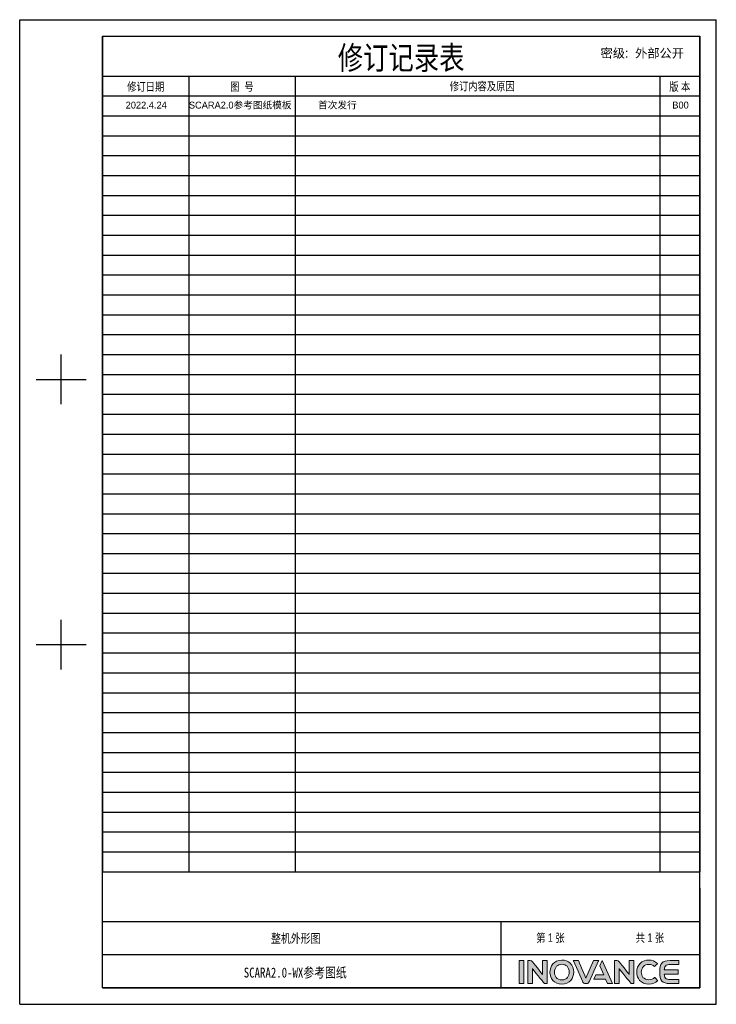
# Model space of a CAD drawing. Header units: millimetres. Extents: x 4086 to 8318, y 123 to 1549.
# Tile 2 of 56: x 5175 to 6184, y 123 to 1549. Entities that reach past the tile are written whole.
import ezdxf
from ezdxf.enums import TextEntityAlignment as Align

# ---------------------------------------------------------------- set-up
doc = ezdxf.new("R2010")
doc.units = ezdxf.units.MM
doc.layers.add('logo-蓝色', color=7, linetype='Continuous', true_color=0x008ccf)
doc.styles.get("Standard").update_dxf_attribs({"font": 'SourceHanSansCN-Normal.ttf'})
doc.styles.add('仿宋体', font='STFANGSO.TTF', dxfattribs={"width": 0.8})

# ---------------------------------------------------------------- blocks, each defined once
blk = doc.blocks.new('1')
at = {"layer": 'logo-蓝色'}
h = blk.add_hatch(color=256, dxfattribs=at)
h.dxf.hatch_style = 1
edge = h.paths.add_edge_path()
edge.add_spline(control_points=[(5898.3, 153.2), (5898.3, 153.2), (5904.9, 153.2), (5904.9, 153.2), (5904.9, 153.2), (5904.9, 153.2), (5904.9, 186.6), (5904.9, 186.6), (5904.9, 186.6), (5904.9, 186.6), (5898.3, 186.6), (5898.3, 186.6), (5898.3, 186.6), (5898.3, 186.6), (5898.3, 153.2), (5898.3, 153.2)], knot_values=[0, 0, 0, 0, 0.25, 0.25, 0.25, 0.25, 0.5, 0.5, 0.5, 0.5, 0.75, 0.75, 0.75, 0.75, 1, 1, 1, 1], degree=3, periodic=1)
h = blk.add_hatch(color=256, dxfattribs=at)
h.dxf.hatch_style = 1
edge = h.paths.add_edge_path()
edge.add_spline(control_points=[(5932, 186.7), (5932, 186.7), (5932, 166.6), (5932, 166.6), (5932, 166.6), (5932, 166.6), (5917.3, 185.2), (5917.3, 185.2), (5917.3, 185.2), (5916.6, 186.1), (5915.6, 186.6), (5914.4, 186.6), (5914.4, 186.6), (5914.4, 186.6), (5910.8, 186.6), (5910.8, 186.6), (5910.8, 186.6), (5910.8, 186.6), (5910.8, 153.2), (5910.8, 153.2), (5910.8, 153.2), (5910.8, 153.2), (5917.4, 153.2), (5917.4, 153.2), (5917.4, 153.2), (5917.4, 153.2), (5917.4, 175.1), (5917.4, 175.1), (5917.4, 175.1), (5917.4, 175.1), (5934, 154.2), (5934, 154.2), (5934, 154.2), (5934.5, 153.6), (5935.2, 153.2), (5936, 153.2), (5936, 153.2), (5936, 153.2), (5938.7, 153.2), (5938.7, 153.2), (5938.7, 153.2), (5938.7, 153.2), (5938.7, 186.7), (5938.7, 186.7), (5938.7, 186.7), (5938.7, 186.7), (5932, 186.7), (5932, 186.7)], knot_values=[0, 0, 0, 0, 0.083333, 0.083333, 0.083333, 0.083333, 0.166667, 0.166667, 0.166667, 0.166667, 0.25, 0.25, 0.25, 0.25, 0.333333, 0.333333, 0.333333, 0.333333, 0.416667, 0.416667, 0.416667, 0.416667, 0.5, 0.5, 0.5, 0.5, 0.583333, 0.583333, 0.583333, 0.583333, 0.666667, 0.666667, 0.666667, 0.666667, 0.75, 0.75, 0.75, 0.75, 0.833333, 0.833333, 0.833333, 0.833333, 0.916667, 0.916667, 0.916667, 0.916667, 1, 1, 1, 1], degree=3, periodic=1)
h = blk.add_hatch(color=256, dxfattribs=at)
h.dxf.hatch_style = 1
edge = h.paths.add_edge_path(flags=16)
edge.add_spline(control_points=[(5952.6, 178.4), (5954.5, 180.3), (5957, 181.3), (5960.1, 181.3), (5960.1, 181.3), (5963.2, 181.3), (5965.7, 180.3), (5967.6, 178.4), (5967.6, 178.4), (5969.6, 176.3), (5970.8, 173.1), (5970.7, 169.7), (5970.7, 169.7), (5970.6, 164.4), (5967.8, 158.6), (5960.1, 158.6), (5960.1, 158.6), (5952.5, 158.6), (5949.6, 164.3), (5949.5, 169.7), (5949.5, 169.7), (5949.4, 173), (5950.5, 176.2), (5952.6, 178.4)], knot_values=[0, 0, 0, 0, 0.166667, 0.166667, 0.166667, 0.166667, 0.333333, 0.333333, 0.333333, 0.333333, 0.5, 0.5, 0.5, 0.5, 0.666667, 0.666667, 0.666667, 0.666667, 0.833333, 0.833333, 0.833333, 0.833333, 1, 1, 1, 1], degree=3, periodic=0)
edge = h.paths.add_edge_path()
edge.add_spline(control_points=[(5960.1, 187.3), (5948.3, 187.3), (5942.9, 178.2), (5942.9, 169.7), (5942.9, 169.7), (5942.9, 165.1), (5944.4, 160.9), (5947.1, 157.9), (5947.1, 157.9), (5950.2, 154.4), (5954.7, 152.5), (5960.1, 152.5), (5960.1, 152.5), (5965.5, 152.5), (5970, 154.4), (5973.1, 157.9), (5973.1, 157.9), (5975.7, 161), (5977.2, 165.2), (5977.3, 169.8), (5977.3, 169.8), (5977.3, 174.7), (5975.5, 179.4), (5972.3, 182.6), (5972.3, 182.6), (5969.3, 185.7), (5965, 187.3), (5960.1, 187.3)], knot_values=[0, 0, 0, 0, 0.142857, 0.142857, 0.142857, 0.142857, 0.285714, 0.285714, 0.285714, 0.285714, 0.428571, 0.428571, 0.428571, 0.428571, 0.571429, 0.571429, 0.571429, 0.571429, 0.714286, 0.714286, 0.714286, 0.714286, 0.857143, 0.857143, 0.857143, 0.857143, 1, 1, 1, 1], degree=3, periodic=0)
h = blk.add_hatch(color=256, dxfattribs=at)
h.dxf.hatch_style = 1
edge = h.paths.add_edge_path()
edge.add_spline(control_points=[(6006, 186.6), (6006, 186.6), (5995, 161.1), (5995, 161.1), (5995, 161.1), (5995, 161.1), (5984.1, 186.6), (5984.1, 186.6), (5984.1, 186.6), (5984.1, 186.6), (5976.7, 186.6), (5976.7, 186.6), (5976.7, 186.6), (5976.7, 186.6), (5990.7, 155.4), (5990.7, 155.4), (5990.7, 155.4), (5991.3, 154.1), (5992.5, 153.2), (5994, 153.2), (5994, 153.2), (5994, 153.2), (5994, 153.2), (5994, 153.2), (5994, 153.2), (5994, 153.2), (5996.1, 153.2), (5996.1, 153.2), (5996.1, 153.2), (5996.1, 153.2), (5996.1, 153.2), (5996.1, 153.2), (5996.1, 153.2), (5997.5, 153.2), (5998.8, 154.1), (5999.4, 155.4), (5999.4, 155.4), (5999.4, 155.4), (6013.4, 186.6), (6013.4, 186.6), (6013.4, 186.6), (6013.4, 186.6), (6006, 186.6), (6006, 186.6)], knot_values=[0, 0, 0, 0, 0.090909, 0.090909, 0.090909, 0.090909, 0.181818, 0.181818, 0.181818, 0.181818, 0.272727, 0.272727, 0.272727, 0.272727, 0.363636, 0.363636, 0.363636, 0.363636, 0.454545, 0.454545, 0.454545, 0.454545, 0.545455, 0.545455, 0.545455, 0.545455, 0.636364, 0.636364, 0.636364, 0.636364, 0.727273, 0.727273, 0.727273, 0.727273, 0.818182, 0.818182, 0.818182, 0.818182, 0.909091, 0.909091, 0.909091, 0.909091, 1, 1, 1, 1], degree=3, periodic=1)
h = blk.add_hatch(color=256, dxfattribs=at)
h.dxf.hatch_style = 1
edge = h.paths.add_edge_path()
edge.add_spline(control_points=[(6018.5, 186.6), (6018.5, 186.6), (6015.1, 178.9), (6015.1, 178.9), (6015.1, 178.9), (6015.1, 178.9), (6020.8, 165.7), (6020.8, 165.7), (6020.8, 165.7), (6020.8, 165.7), (6009.1, 165.7), (6009.1, 165.7), (6009.1, 165.7), (6009.1, 165.7), (6006.3, 159.5), (6006.3, 159.5), (6006.3, 159.5), (6006.3, 159.5), (6023.5, 159.5), (6023.5, 159.5), (6023.5, 159.5), (6023.5, 159.5), (6026.3, 153.2), (6026.3, 153.2), (6026.3, 153.2), (6026.3, 153.2), (6033.5, 153.2), (6033.5, 153.2), (6033.5, 153.2), (6033.5, 153.2), (6018.5, 186.6), (6018.5, 186.6)], knot_values=[0, 0, 0, 0, 0.125, 0.125, 0.125, 0.125, 0.25, 0.25, 0.25, 0.25, 0.375, 0.375, 0.375, 0.375, 0.5, 0.5, 0.5, 0.5, 0.625, 0.625, 0.625, 0.625, 0.75, 0.75, 0.75, 0.75, 0.875, 0.875, 0.875, 0.875, 1, 1, 1, 1], degree=3, periodic=1)
h = blk.add_hatch(color=256, dxfattribs=at)
h.dxf.hatch_style = 1
edge = h.paths.add_edge_path()
edge.add_spline(control_points=[(6057.5, 186.7), (6057.5, 186.7), (6057.5, 166.6), (6057.5, 166.6), (6057.5, 166.6), (6057.5, 166.6), (6042.8, 185.2), (6042.8, 185.2), (6042.8, 185.2), (6042.1, 186.1), (6041.1, 186.6), (6039.9, 186.6), (6039.9, 186.6), (6039.9, 186.6), (6036.3, 186.6), (6036.3, 186.6), (6036.3, 186.6), (6036.3, 186.6), (6036.3, 153.2), (6036.3, 153.2), (6036.3, 153.2), (6036.3, 153.2), (6042.9, 153.2), (6042.9, 153.2), (6042.9, 153.2), (6042.9, 153.2), (6042.9, 175.1), (6042.9, 175.1), (6042.9, 175.1), (6042.9, 175.1), (6059.5, 154.2), (6059.5, 154.2), (6059.5, 154.2), (6060, 153.6), (6060.7, 153.2), (6061.5, 153.2), (6061.5, 153.2), (6061.5, 153.2), (6064.1, 153.2), (6064.1, 153.2), (6064.1, 153.2), (6064.1, 153.2), (6064.1, 186.7), (6064.1, 186.7), (6064.1, 186.7), (6064.1, 186.7), (6057.5, 186.7), (6057.5, 186.7)], knot_values=[0, 0, 0, 0, 0.083333, 0.083333, 0.083333, 0.083333, 0.166667, 0.166667, 0.166667, 0.166667, 0.25, 0.25, 0.25, 0.25, 0.333333, 0.333333, 0.333333, 0.333333, 0.416667, 0.416667, 0.416667, 0.416667, 0.5, 0.5, 0.5, 0.5, 0.583333, 0.583333, 0.583333, 0.583333, 0.666667, 0.666667, 0.666667, 0.666667, 0.75, 0.75, 0.75, 0.75, 0.833333, 0.833333, 0.833333, 0.833333, 0.916667, 0.916667, 0.916667, 0.916667, 1, 1, 1, 1], degree=3, periodic=1)
h = blk.add_hatch(color=256, dxfattribs=at)
h.dxf.hatch_style = 1
edge = h.paths.add_edge_path()
edge.add_spline(control_points=[(6094.3, 162.1), (6092.3, 160), (6089.2, 158.8), (6086.2, 158.8), (6086.2, 158.8), (6078, 158.8), (6075.1, 164.4), (6075, 169.8), (6075, 169.8), (6075, 172.9), (6076.1, 175.9), (6078.2, 178), (6078.2, 178), (6080.1, 179.9), (6082.9, 181), (6086.2, 181), (6086.2, 181), (6089.2, 181), (6092, 179.9), (6094, 177.9), (6094, 177.9), (6094, 177.9), (6094.1, 177.8), (6094.1, 177.8), (6094.1, 177.8), (6094.1, 177.8), (6098.6, 182.1), (6098.6, 182.1), (6098.6, 182.1), (6098.6, 182.1), (6098.4, 182.2), (6098.4, 182.2), (6098.4, 182.2), (6095.1, 185.6), (6090.8, 187.3), (6086.2, 187.3), (6086.2, 187.3), (6081, 187.3), (6076.6, 185.7), (6073.4, 182.5), (6073.4, 182.5), (6070.3, 179.3), (6068.5, 174.7), (6068.5, 169.7), (6068.5, 169.7), (6068.5, 165.1), (6070, 160.9), (6072.7, 157.9), (6072.7, 157.9), (6075.8, 154.4), (6080.5, 152.5), (6086.2, 152.5), (6086.2, 152.5), (6091.2, 152.5), (6095.6, 154.2), (6098.9, 157.5), (6098.9, 157.5), (6098.9, 157.5), (6099, 157.6), (6099, 157.6), (6099, 157.6), (6099, 157.6), (6094.5, 162.2), (6094.5, 162.2), (6094.5, 162.2), (6094.5, 162.2), (6094.3, 162.1), (6094.3, 162.1)], knot_values=[0, 0, 0, 0, 0.058824, 0.058824, 0.058824, 0.058824, 0.117647, 0.117647, 0.117647, 0.117647, 0.176471, 0.176471, 0.176471, 0.176471, 0.235294, 0.235294, 0.235294, 0.235294, 0.294118, 0.294118, 0.294118, 0.294118, 0.352941, 0.352941, 0.352941, 0.352941, 0.411765, 0.411765, 0.411765, 0.411765, 0.470588, 0.470588, 0.470588, 0.470588, 0.529412, 0.529412, 0.529412, 0.529412, 0.588235, 0.588235, 0.588235, 0.588235, 0.647059, 0.647059, 0.647059, 0.647059, 0.705882, 0.705882, 0.705882, 0.705882, 0.764706, 0.764706, 0.764706, 0.764706, 0.823529, 0.823529, 0.823529, 0.823529, 0.882353, 0.882353, 0.882353, 0.882353, 0.941176, 0.941176, 0.941176, 0.941176, 1, 1, 1, 1], degree=3, periodic=0)
h = blk.add_hatch(color=256, dxfattribs=at)
h.dxf.hatch_style = 1
edge = h.paths.add_edge_path()
edge.add_spline(control_points=[(6116.9, 180.8), (6116.9, 180.8), (6129.4, 180.8), (6129.4, 180.8), (6129.4, 180.8), (6129.4, 180.8), (6129.4, 186.6), (6129.4, 186.6), (6129.4, 186.6), (6129.4, 186.6), (6116.7, 186.6), (6116.7, 186.6), (6116.7, 186.6), (6105.1, 186.6), (6101.9, 182.2), (6101.9, 170.3), (6101.9, 170.3), (6101.9, 170.3), (6101.9, 169.9), (6101.9, 169.9), (6101.9, 169.9), (6101.9, 169.9), (6101.9, 169.9), (6101.9, 169.9), (6101.9, 169.9), (6101.9, 169.9), (6101.9, 169.9), (6101.9, 169.9), (6101.9, 169.9), (6101.9, 169.9), (6101.9, 169.9), (6101.9, 169.9), (6101.9, 169.9), (6101.9, 169.9), (6101.9, 169.5), (6101.9, 169.5), (6101.9, 169.5), (6101.9, 157.7), (6105.1, 153.2), (6116.7, 153.2), (6116.7, 153.2), (6116.7, 153.2), (6129.4, 153.2), (6129.4, 153.2), (6129.4, 153.2), (6129.4, 153.2), (6129.4, 159), (6129.4, 159), (6129.4, 159), (6129.4, 159), (6116.9, 159), (6116.9, 159), (6116.9, 159), (6113.8, 159), (6111.5, 159.6), (6110.1, 161.2), (6110.1, 161.2), (6109, 162.5), (6108.5, 164.5), (6108.3, 166.8), (6108.3, 166.8), (6108.3, 166.8), (6128.3, 166.8), (6128.3, 166.8), (6128.3, 166.8), (6128.3, 166.8), (6128.3, 169.9), (6128.3, 169.9), (6128.3, 169.9), (6128.3, 169.9), (6128.3, 173), (6128.3, 173), (6128.3, 173), (6128.3, 173), (6108.3, 173), (6108.3, 173), (6108.3, 173), (6108.5, 175.4), (6109, 177.4), (6110.1, 178.7), (6110.1, 178.7), (6111.5, 180.3), (6113.8, 180.8), (6116.9, 180.8)], knot_values=[0, 0, 0, 0, 0.047619, 0.047619, 0.047619, 0.047619, 0.095238, 0.095238, 0.095238, 0.095238, 0.142857, 0.142857, 0.142857, 0.142857, 0.190476, 0.190476, 0.190476, 0.190476, 0.238095, 0.238095, 0.238095, 0.238095, 0.285714, 0.285714, 0.285714, 0.285714, 0.333333, 0.333333, 0.333333, 0.333333, 0.380952, 0.380952, 0.380952, 0.380952, 0.428571, 0.428571, 0.428571, 0.428571, 0.47619, 0.47619, 0.47619, 0.47619, 0.52381, 0.52381, 0.52381, 0.52381, 0.571429, 0.571429, 0.571429, 0.571429, 0.619048, 0.619048, 0.619048, 0.619048, 0.666667, 0.666667, 0.666667, 0.666667, 0.714286, 0.714286, 0.714286, 0.714286, 0.761905, 0.761905, 0.761905, 0.761905, 0.809524, 0.809524, 0.809524, 0.809524, 0.857143, 0.857143, 0.857143, 0.857143, 0.904762, 0.904762, 0.904762, 0.904762, 0.952381, 0.952381, 0.952381, 0.952381, 1, 1, 1, 1], degree=3, periodic=0)
for p, q in [((5175.4, 1549.2), (6183.7, 1549.2)), ((5175.4, 123.2), (5175.4, 1549.2)), ((6183.7, 123.2), (6183.7, 1549.2)), ((5295.4, 1525.2), (6159.6, 1525.2)), ((5295.4, 147.2), (5295.4, 1525.2)), ((5295.4, 1525.2), (5295.4, 315.3)), ((5295.4, 1525.2), (6159.6, 1525.2)), ((6159.6, 147.2), (6159.6, 1525.2)), ((6159.6, 1525.2), (6159.6, 315.3)), ((5295.4, 1467.6), (6159.6, 1467.6)), ((5295.4, 1438.8), (6159.6, 1438.8)), ((5235.4, 992.3), (5235.4, 1064.3)), ((5199.4, 1028.3), (5271.4, 1028.3)), ((5235.4, 608.2), (5235.4, 680.2)), ((5199.4, 644.2), (5271.4, 644.2)), ((6159.6, 291.3), (6159.6, 147.2)), ((5871.6, 195.2), (6159.6, 195.2)), ((5295.4, 147.2), (6159.6, 147.2)), ((5295.4, 147.2), (6159.6, 147.2)), ((5175.4, 123.2), (6183.7, 123.2))]:
    blk.add_line(p, q)
at = {"color": 2}
for p, q in [((5420.2, 1467.6), (5420.2, 315.3)), ((5573.9, 1467.6), (5573.9, 315.3)), ((6102, 1467.6), (6102, 315.3)), ((5295.4, 1410), (6159.6, 1410)), ((5295.4, 1381.2), (6159.6, 1381.2)), ((5295.4, 1352.4), (6159.6, 1352.4)), ((5295.4, 1323.6), (6159.6, 1323.6)), ((5295.4, 1294.8), (6159.6, 1294.8)), ((5295.4, 1265.9), (6159.6, 1265.9)), ((5295.4, 1237.1), (6159.6, 1237.1)), ((5295.4, 1208.3), (6159.6, 1208.3)), ((5295.4, 1179.5), (6159.6, 1179.5)), ((5295.4, 1150.7), (6159.6, 1150.7)), ((5295.4, 1121.9), (6159.6, 1121.9)), ((5295.4, 1093.1), (6159.6, 1093.1)), ((5295.4, 1064.3), (6159.6, 1064.3)), ((5295.4, 1035.5), (6159.6, 1035.5)), ((5295.4, 1006.7), (6159.6, 1006.7)), ((5295.4, 977.9), (6159.6, 977.9)), ((5295.4, 949.1), (6159.6, 949.1)), ((5295.4, 920.2), (6159.6, 920.2)), ((5295.4, 891.4), (6159.6, 891.4)), ((5295.4, 862.6), (6159.6, 862.6)), ((5295.4, 833.8), (6159.6, 833.8)), ((5295.4, 805), (6159.6, 805)), ((5295.4, 776.2), (6159.6, 776.2)), ((5295.4, 747.4), (6159.6, 747.4)), ((5295.4, 718.6), (6159.6, 718.6)), ((5295.4, 689.8), (6159.6, 689.8)), ((5295.4, 661), (6159.6, 661)), ((5295.4, 632.2), (6159.6, 632.2)), ((5295.4, 603.4), (6159.6, 603.4)), ((5295.4, 574.5), (6159.6, 574.5)), ((5295.4, 545.7), (6159.6, 545.7)), ((5295.4, 516.9), (6159.6, 516.9)), ((5295.4, 488.1), (6159.6, 488.1)), ((5295.4, 459.3), (6159.6, 459.3)), ((5295.4, 430.5), (6159.6, 430.5)), ((5295.4, 401.7), (6159.6, 401.7)), ((5295.4, 372.9), (6159.6, 372.9)), ((5295.4, 344.1), (6159.6, 344.1)), ((5295.4, 315.3), (6159.6, 315.3))]:
    blk.add_line(p, q, dxfattribs=at)
at = {"color": 2, "linetype": 'Continuous'}
for p, q in [((5295.4, 243.3), (6159.6, 243.3)), ((5295.4, 195.2), (5871.6, 195.2)), ((5583.5, 147.2), (5669.9, 147.2)), ((5669.9, 147.2), (5871.6, 147.2)), ((5943.6, 147.2), (6159.6, 147.2))]:
    blk.add_line(p, q, dxfattribs=at)
at = {"linetype": 'Continuous'}
for p, q in [((5871.6, 243.3), (5871.6, 195.2)), ((5871.6, 195.2), (5871.6, 147.2))]:
    blk.add_line(p, q, dxfattribs=at)
at = {"color": 7, "linetype": 'Continuous'}
blk.add_line((6159.6, 147.2), (5295.4, 147.2), dxfattribs=at)
at = {"layer": 'logo-蓝色', "lineweight": 9}
for points, knots in [([(5904.9, 186.6), (5904.9, 186.6), (5904.9, 186.6), (5898.3, 186.6), (5898.3, 186.6)], [0.5, 0.5, 0.5, 0.5, 0.5, 0.75, 0.75, 0.75, 0.75]), ([(5898.3, 186.6), (5898.3, 186.6), (5898.3, 186.6), (5898.3, 153.2), (5898.3, 153.2)], [0.75, 0.75, 0.75, 0.75, 0.75, 1, 1, 1, 1]), ([(5904.9, 153.2), (5904.9, 153.2), (5904.9, 153.2), (5904.9, 186.6), (5904.9, 186.6)], [0.25, 0.25, 0.25, 0.25, 0.25, 0.5, 0.5, 0.5, 0.5]), ([(5914.4, 186.6), (5914.4, 186.6), (5914.4, 186.6), (5910.8, 186.6), (5910.8, 186.6)], [0.25, 0.25, 0.25, 0.25, 0.25000001, 0.33333333, 0.33333333, 0.33333333, 0.33333333]), ([(5910.8, 186.6), (5910.8, 186.6), (5910.8, 186.6), (5910.8, 153.2), (5910.8, 153.2)], [0.33333333, 0.33333333, 0.33333333, 0.33333333, 0.33333334, 0.41666667, 0.41666667, 0.41666667, 0.41666667]), ([(5917.3, 185.2), (5917.3, 185.2), (5916.6, 186.1), (5915.6, 186.6), (5914.4, 186.6)], [0.16666667, 0.16666667, 0.16666667, 0.16666667, 0.16666668, 0.25, 0.25, 0.25, 0.25]), ([(5938.7, 186.7), (5938.7, 186.7), (5938.7, 186.7), (5932, 186.7), (5932, 186.7)], [0.91666667, 0.91666667, 0.91666667, 0.91666667, 0.91666668, 1, 1, 1, 1]), ([(5938.7, 153.2), (5938.7, 153.2), (5938.7, 153.2), (5938.7, 186.7), (5938.7, 186.7)], [0.83333333, 0.83333333, 0.83333333, 0.83333333, 0.83333334, 0.91666667, 0.91666667, 0.91666667, 0.91666667]), ([(5972.3, 182.6), (5972.3, 182.6), (5969.3, 185.7), (5965, 187.3), (5960.1, 187.3)], [0.8571429, 0.8571429, 0.8571429, 0.8571429, 0.8571429, 1, 1, 1, 1]), ([(5984.1, 186.6), (5984.1, 186.6), (5984.1, 186.6), (5976.7, 186.6), (5976.7, 186.6)], [0.18181818, 0.18181818, 0.18181818, 0.18181818, 0.18181819, 0.27272727, 0.27272727, 0.27272727, 0.27272727]), ([(5976.7, 186.6), (5976.7, 186.6), (5976.7, 186.6), (5990.7, 155.4), (5990.7, 155.4)], [0.27272727, 0.27272727, 0.27272727, 0.27272727, 0.27272728, 0.36363636, 0.36363636, 0.36363636, 0.36363636]), ([(5995, 161.1), (5995, 161.1), (5995, 161.1), (5984.1, 186.6), (5984.1, 186.6)], [0.09090909, 0.09090909, 0.09090909, 0.09090909, 0.0909091, 0.18181818, 0.18181818, 0.18181818, 0.18181818]), ([(5999.4, 155.4), (5999.4, 155.4), (5999.4, 155.4), (6013.4, 186.6), (6013.4, 186.6)], [0.81818182, 0.81818182, 0.81818182, 0.81818182, 0.81818183, 0.90909091, 0.90909091, 0.90909091, 0.90909091]), ([(6013.4, 186.6), (6013.4, 186.6), (6013.4, 186.6), (6006, 186.6), (6006, 186.6)], [0.90909091, 0.90909091, 0.90909091, 0.90909091, 0.90909092, 1, 1, 1, 1]), ([(6033.5, 153.2), (6033.5, 153.2), (6033.5, 153.2), (6018.5, 186.6), (6018.5, 186.6)], [0.875, 0.875, 0.875, 0.875, 0.875, 1, 1, 1, 1]), ([(6039.9, 186.6), (6039.9, 186.6), (6039.9, 186.6), (6036.3, 186.6), (6036.3, 186.6)], [0.25, 0.25, 0.25, 0.25, 0.25000001, 0.33333333, 0.33333333, 0.33333333, 0.33333333]), ([(6036.3, 186.6), (6036.3, 186.6), (6036.3, 186.6), (6036.3, 153.2), (6036.3, 153.2)], [0.33333333, 0.33333333, 0.33333333, 0.33333333, 0.33333334, 0.41666667, 0.41666667, 0.41666667, 0.41666667]), ([(6042.8, 185.2), (6042.8, 185.2), (6042.1, 186.1), (6041.1, 186.6), (6039.9, 186.6)], [0.16666667, 0.16666667, 0.16666667, 0.16666667, 0.16666668, 0.25, 0.25, 0.25, 0.25]), ([(6064.1, 186.7), (6064.1, 186.7), (6064.1, 186.7), (6057.5, 186.7), (6057.5, 186.7)], [0.91666667, 0.91666667, 0.91666667, 0.91666667, 0.91666668, 1, 1, 1, 1]), ([(6064.1, 153.2), (6064.1, 153.2), (6064.1, 153.2), (6064.1, 186.7), (6064.1, 186.7)], [0.83333333, 0.83333333, 0.83333333, 0.83333333, 0.83333334, 0.91666667, 0.91666667, 0.91666667, 0.91666667]), ([(6098.4, 182.2), (6098.4, 182.2), (6095.1, 185.6), (6090.8, 187.3), (6086.2, 187.3), (6086.2, 187.3), (6081, 187.3), (6076.6, 185.7), (6073.4, 182.5)], [0.4705882, 0.4705882, 0.4705882, 0.4705882, 0.4705882, 0.5294118, 0.5294118, 0.5294118, 0.5294118, 0.5882353, 0.5882353, 0.5882353, 0.5882353]), ([(6116.7, 186.6), (6116.7, 186.6), (6105.1, 186.6), (6101.9, 182.2), (6101.9, 170.3)], [0.14285714, 0.14285714, 0.14285714, 0.14285714, 0.14285715, 0.19047619, 0.19047619, 0.19047619, 0.19047619]), ([(6129.4, 186.6), (6129.4, 186.6), (6129.4, 186.6), (6116.7, 186.6), (6116.7, 186.6)], [0.0952381, 0.0952381, 0.0952381, 0.0952381, 0.09523811, 0.14285714, 0.14285714, 0.14285714, 0.14285714]), ([(6129.4, 180.8), (6129.4, 180.8), (6129.4, 180.8), (6129.4, 186.6), (6129.4, 186.6)], [0.04761905, 0.04761905, 0.04761905, 0.04761905, 0.04761906, 0.0952381, 0.0952381, 0.0952381, 0.0952381]), ([(5932, 166.6), (5932, 166.6), (5932, 166.6), (5917.3, 185.2), (5917.3, 185.2)], [0.08333333, 0.08333333, 0.08333333, 0.08333333, 0.08333334, 0.16666667, 0.16666667, 0.16666667, 0.16666667]), ([(5917.4, 153.2), (5917.4, 153.2), (5917.4, 153.2), (5917.4, 175.1), (5917.4, 175.1)], [0.5, 0.5, 0.5, 0.5, 0.50000001, 0.58333333, 0.58333333, 0.58333333, 0.58333333]), ([(5917.4, 175.1), (5917.4, 175.1), (5917.4, 175.1), (5934, 154.2), (5934, 154.2)], [0.58333333, 0.58333333, 0.58333333, 0.58333333, 0.58333334, 0.66666667, 0.66666667, 0.66666667, 0.66666667]), ([(5949.5, 169.7), (5949.5, 169.7), (5949.4, 173), (5950.5, 176.2), (5952.6, 178.4)], [0.8333333, 0.8333333, 0.8333333, 0.8333333, 0.8333333, 1, 1, 1, 1]), ([(5960.1, 181.3), (5960.1, 181.3), (5963.2, 181.3), (5965.7, 180.3), (5967.6, 178.4)], [0.1666667, 0.1666667, 0.1666667, 0.1666667, 0.1666667, 0.3333333, 0.3333333, 0.3333333, 0.3333333]), ([(5967.6, 178.4), (5967.6, 178.4), (5969.6, 176.3), (5970.8, 173.1), (5970.7, 169.7)], [0.3333333, 0.3333333, 0.3333333, 0.3333333, 0.3333333, 0.5, 0.5, 0.5, 0.5]), ([(5977.3, 169.8), (5977.3, 169.8), (5977.3, 174.7), (5975.5, 179.4), (5972.3, 182.6)], [0.7142857, 0.7142857, 0.7142857, 0.7142857, 0.7142857, 0.8571429, 0.8571429, 0.8571429, 0.8571429]), ([(6015.1, 178.9), (6015.1, 178.9), (6015.1, 178.9), (6020.8, 165.7), (6020.8, 165.7)], [0.125, 0.125, 0.125, 0.125, 0.125, 0.25, 0.25, 0.25, 0.25]), ([(6057.5, 166.6), (6057.5, 166.6), (6057.5, 166.6), (6042.8, 185.2), (6042.8, 185.2)], [0.08333333, 0.08333333, 0.08333333, 0.08333333, 0.08333334, 0.16666667, 0.16666667, 0.16666667, 0.16666667]), ([(6042.9, 153.2), (6042.9, 153.2), (6042.9, 153.2), (6042.9, 175.1), (6042.9, 175.1)], [0.5, 0.5, 0.5, 0.5, 0.50000001, 0.58333333, 0.58333333, 0.58333333, 0.58333333]), ([(6042.9, 175.1), (6042.9, 175.1), (6042.9, 175.1), (6059.5, 154.2), (6059.5, 154.2)], [0.58333333, 0.58333333, 0.58333333, 0.58333333, 0.58333334, 0.66666667, 0.66666667, 0.66666667, 0.66666667]), ([(6073.4, 182.5), (6073.4, 182.5), (6070.3, 179.3), (6068.5, 174.7), (6068.5, 169.7)], [0.58823529, 0.58823529, 0.58823529, 0.58823529, 0.5882353, 0.64705882, 0.64705882, 0.64705882, 0.64705882]), ([(6075, 169.8), (6075, 169.8), (6075, 172.9), (6076.1, 175.9), (6078.2, 178)], [0.11764706, 0.11764706, 0.11764706, 0.11764706, 0.11764707, 0.17647059, 0.17647059, 0.17647059, 0.17647059]), ([(6078.2, 178), (6078.2, 178), (6080.1, 179.9), (6082.9, 181), (6086.2, 181)], [0.17647059, 0.17647059, 0.17647059, 0.17647059, 0.1764706, 0.23529412, 0.23529412, 0.23529412, 0.23529412]), ([(6086.2, 181), (6086.2, 181), (6089.2, 181), (6092, 179.9), (6094, 177.9)], [0.23529412, 0.23529412, 0.23529412, 0.23529412, 0.23529413, 0.29411765, 0.29411765, 0.29411765, 0.29411765]), ([(6094, 177.9), (6094, 177.9), (6094, 177.9), (6094.1, 177.8), (6094.1, 177.8)], [0.29411765, 0.29411765, 0.29411765, 0.29411765, 0.29411766, 0.35294118, 0.35294118, 0.35294118, 0.35294118]), ([(6094.1, 177.8), (6094.1, 177.8), (6094.1, 177.8), (6098.6, 182.1), (6098.6, 182.1)], [0.35294118, 0.35294118, 0.35294118, 0.35294118, 0.35294119, 0.41176471, 0.41176471, 0.41176471, 0.41176471]), ([(6098.6, 182.1), (6098.6, 182.1), (6098.6, 182.1), (6098.4, 182.2), (6098.4, 182.2)], [0.41176471, 0.41176471, 0.41176471, 0.41176471, 0.41176472, 0.47058824, 0.47058824, 0.47058824, 0.47058824]), ([(6108.3, 173), (6108.3, 173), (6108.5, 175.4), (6109, 177.4), (6110.1, 178.7)], [0.9047619, 0.9047619, 0.9047619, 0.9047619, 0.90476191, 0.95238095, 0.95238095, 0.95238095, 0.95238095]), ([(6128.3, 173), (6128.3, 173), (6128.3, 173), (6108.3, 173), (6108.3, 173)], [0.85714286, 0.85714286, 0.85714286, 0.85714286, 0.85714287, 0.9047619, 0.9047619, 0.9047619, 0.9047619]), ([(6110.1, 178.7), (6110.1, 178.7), (6111.5, 180.3), (6113.8, 180.8), (6116.9, 180.8)], [0.95238095, 0.95238095, 0.95238095, 0.95238095, 0.95238096, 1, 1, 1, 1]), ([(6128.3, 169.9), (6128.3, 169.9), (6128.3, 169.9), (6128.3, 173), (6128.3, 173)], [0.80952381, 0.80952381, 0.80952381, 0.80952381, 0.80952382, 0.85714286, 0.85714286, 0.85714286, 0.85714286]), ([(5942.9, 169.7), (5942.9, 169.7), (5942.9, 165.1), (5944.4, 160.9), (5947.1, 157.9)], [0.1428571, 0.1428571, 0.1428571, 0.1428571, 0.1428572, 0.2857143, 0.2857143, 0.2857143, 0.2857143]), ([(5947.1, 157.9), (5947.1, 157.9), (5950.2, 154.4), (5954.7, 152.5), (5960.1, 152.5)], [0.2857143, 0.2857143, 0.2857143, 0.2857143, 0.2857143, 0.4285714, 0.4285714, 0.4285714, 0.4285714]), ([(5970.7, 169.7), (5970.7, 169.7), (5970.6, 164.4), (5967.8, 158.6), (5960.1, 158.6), (5960.1, 158.6), (5952.5, 158.6), (5949.6, 164.3), (5949.5, 169.7)], [0.5, 0.5, 0.5, 0.5, 0.5, 0.6666667, 0.6666667, 0.6666667, 0.6666667, 0.8333333, 0.8333333, 0.8333333, 0.8333333]), ([(5960.1, 152.5), (5960.1, 152.5), (5965.5, 152.5), (5970, 154.4), (5973.1, 157.9)], [0.4285714, 0.4285714, 0.4285714, 0.4285714, 0.4285714, 0.5714286, 0.5714286, 0.5714286, 0.5714286]), ([(5973.1, 157.9), (5973.1, 157.9), (5975.7, 161), (5977.2, 165.2), (5977.3, 169.8)], [0.5714286, 0.5714286, 0.5714286, 0.5714286, 0.5714286, 0.7142857, 0.7142857, 0.7142857, 0.7142857]), ([(6009.1, 165.7), (6009.1, 165.7), (6009.1, 165.7), (6006.3, 159.5), (6006.3, 159.5)], [0.375, 0.375, 0.375, 0.375, 0.375, 0.5, 0.5, 0.5, 0.5]), ([(6006.3, 159.5), (6006.3, 159.5), (6006.3, 159.5), (6023.5, 159.5), (6023.5, 159.5)], [0.5, 0.5, 0.5, 0.5, 0.5, 0.625, 0.625, 0.625, 0.625]), ([(6020.8, 165.7), (6020.8, 165.7), (6020.8, 165.7), (6009.1, 165.7), (6009.1, 165.7)], [0.25, 0.25, 0.25, 0.25, 0.25, 0.375, 0.375, 0.375, 0.375]), ([(6023.5, 159.5), (6023.5, 159.5), (6023.5, 159.5), (6026.3, 153.2), (6026.3, 153.2)], [0.625, 0.625, 0.625, 0.625, 0.625, 0.75, 0.75, 0.75, 0.75]), ([(6068.5, 169.7), (6068.5, 169.7), (6068.5, 165.1), (6070, 160.9), (6072.7, 157.9)], [0.64705882, 0.64705882, 0.64705882, 0.64705882, 0.64705883, 0.70588235, 0.70588235, 0.70588235, 0.70588235]), ([(6072.7, 157.9), (6072.7, 157.9), (6075.8, 154.4), (6080.5, 152.5), (6086.2, 152.5), (6086.2, 152.5), (6091.2, 152.5), (6095.6, 154.2), (6098.9, 157.5)], [0.7058824, 0.7058824, 0.7058824, 0.7058824, 0.7058824, 0.7647059, 0.7647059, 0.7647059, 0.7647059, 0.8235294, 0.8235294, 0.8235294, 0.8235294]), ([(6094.3, 162.1), (6092.3, 160), (6089.2, 158.8), (6086.2, 158.8), (6086.2, 158.8), (6078, 158.8), (6075.1, 164.4), (6075, 169.8)], [0, 0, 0, 0, 0.0588235, 0.0588235, 0.0588235, 0.0588235, 0.1176471, 0.1176471, 0.1176471, 0.1176471]), ([(6094.5, 162.2), (6094.5, 162.2), (6094.5, 162.2), (6094.3, 162.1), (6094.3, 162.1)], [0.94117647, 0.94117647, 0.94117647, 0.94117647, 0.94117648, 1, 1, 1, 1]), ([(6099, 157.6), (6099, 157.6), (6099, 157.6), (6094.5, 162.2), (6094.5, 162.2)], [0.88235294, 0.88235294, 0.88235294, 0.88235294, 0.88235295, 0.94117647, 0.94117647, 0.94117647, 0.94117647]), ([(6098.9, 157.5), (6098.9, 157.5), (6098.9, 157.5), (6099, 157.6), (6099, 157.6)], [0.82352941, 0.82352941, 0.82352941, 0.82352941, 0.82352942, 0.88235294, 0.88235294, 0.88235294, 0.88235294]), ([(6101.9, 170.3), (6101.9, 170.3), (6101.9, 170.3), (6101.9, 169.9), (6101.9, 169.9)], [0.19047619, 0.19047619, 0.19047619, 0.19047619, 0.1904762, 0.23809524, 0.23809524, 0.23809524, 0.23809524]), ([(6101.9, 169.9), (6101.9, 169.9), (6101.9, 169.9), (6101.9, 169.9), (6101.9, 169.9)], [0.23809524, 0.23809524, 0.23809524, 0.23809524, 0.23809525, 0.28571429, 0.28571429, 0.28571429, 0.28571429]), ([(6101.9, 169.9), (6101.9, 169.9), (6101.9, 169.9), (6101.9, 169.9), (6101.9, 169.9)], [0.28571429, 0.28571429, 0.28571429, 0.28571429, 0.2857143, 0.33333333, 0.33333333, 0.33333333, 0.33333333]), ([(6101.9, 169.9), (6101.9, 169.9), (6101.9, 169.9), (6101.9, 169.9), (6101.9, 169.9)], [0.33333333, 0.33333333, 0.33333333, 0.33333333, 0.33333334, 0.38095238, 0.38095238, 0.38095238, 0.38095238]), ([(6101.9, 169.9), (6101.9, 169.9), (6101.9, 169.9), (6101.9, 169.5), (6101.9, 169.5)], [0.38095238, 0.38095238, 0.38095238, 0.38095238, 0.38095239, 0.42857143, 0.42857143, 0.42857143, 0.42857143]), ([(6101.9, 169.5), (6101.9, 169.5), (6101.9, 157.7), (6105.1, 153.2), (6116.7, 153.2)], [0.42857143, 0.42857143, 0.42857143, 0.42857143, 0.42857144, 0.47619048, 0.47619048, 0.47619048, 0.47619048]), ([(6110.1, 161.2), (6110.1, 161.2), (6109, 162.5), (6108.5, 164.5), (6108.3, 166.8)], [0.66666667, 0.66666667, 0.66666667, 0.66666667, 0.66666668, 0.71428571, 0.71428571, 0.71428571, 0.71428571]), ([(6108.3, 166.8), (6108.3, 166.8), (6108.3, 166.8), (6128.3, 166.8), (6128.3, 166.8)], [0.71428571, 0.71428571, 0.71428571, 0.71428571, 0.71428572, 0.76190476, 0.76190476, 0.76190476, 0.76190476]), ([(6129.4, 159), (6129.4, 159), (6129.4, 159), (6116.9, 159), (6116.9, 159), (6116.9, 159), (6113.8, 159), (6111.5, 159.6), (6110.1, 161.2)], [0.57142857, 0.57142857, 0.57142857, 0.57142857, 0.57142858, 0.61904762, 0.61904762, 0.61904762, 0.61904763, 0.66666667, 0.66666667, 0.66666667, 0.66666667]), ([(6128.3, 166.8), (6128.3, 166.8), (6128.3, 166.8), (6128.3, 169.9), (6128.3, 169.9)], [0.76190476, 0.76190476, 0.76190476, 0.76190476, 0.76190477, 0.80952381, 0.80952381, 0.80952381, 0.80952381]), ([(6129.4, 153.2), (6129.4, 153.2), (6129.4, 153.2), (6129.4, 159), (6129.4, 159)], [0.52380952, 0.52380952, 0.52380952, 0.52380952, 0.52380953, 0.57142857, 0.57142857, 0.57142857, 0.57142857]), ([(5910.8, 153.2), (5910.8, 153.2), (5910.8, 153.2), (5917.4, 153.2), (5917.4, 153.2)], [0.41666667, 0.41666667, 0.41666667, 0.41666667, 0.41666668, 0.5, 0.5, 0.5, 0.5]), ([(5934, 154.2), (5934, 154.2), (5934.5, 153.6), (5935.2, 153.2), (5936, 153.2)], [0.66666667, 0.66666667, 0.66666667, 0.66666667, 0.66666668, 0.75, 0.75, 0.75, 0.75]), ([(5936, 153.2), (5936, 153.2), (5936, 153.2), (5938.7, 153.2), (5938.7, 153.2)], [0.75, 0.75, 0.75, 0.75, 0.75000001, 0.83333333, 0.83333333, 0.83333333, 0.83333333]), ([(5990.7, 155.4), (5990.7, 155.4), (5991.3, 154.1), (5992.5, 153.2), (5994, 153.2)], [0.36363636, 0.36363636, 0.36363636, 0.36363636, 0.36363637, 0.45454545, 0.45454545, 0.45454545, 0.45454545]), ([(5994, 153.2), (5994, 153.2), (5994, 153.2), (5994, 153.2), (5994, 153.2)], [0.45454545, 0.45454545, 0.45454545, 0.45454545, 0.45454546, 0.54545455, 0.54545455, 0.54545455, 0.54545455]), ([(5994, 153.2), (5994, 153.2), (5994, 153.2), (5996.1, 153.2), (5996.1, 153.2)], [0.54545455, 0.54545455, 0.54545455, 0.54545455, 0.54545456, 0.63636364, 0.63636364, 0.63636364, 0.63636364]), ([(5996.1, 153.2), (5996.1, 153.2), (5997.5, 153.2), (5998.8, 154.1), (5999.4, 155.4)], [0.72727273, 0.72727273, 0.72727273, 0.72727273, 0.72727274, 0.81818182, 0.81818182, 0.81818182, 0.81818182]), ([(5996.1, 153.2), (5996.1, 153.2), (5996.1, 153.2), (5996.1, 153.2), (5996.1, 153.2)], [0.63636364, 0.63636364, 0.63636364, 0.63636364, 0.63636365, 0.72727273, 0.72727273, 0.72727273, 0.72727273]), ([(6026.3, 153.2), (6026.3, 153.2), (6026.3, 153.2), (6033.5, 153.2), (6033.5, 153.2)], [0.75, 0.75, 0.75, 0.75, 0.75, 0.875, 0.875, 0.875, 0.875]), ([(6036.3, 153.2), (6036.3, 153.2), (6036.3, 153.2), (6042.9, 153.2), (6042.9, 153.2)], [0.41666667, 0.41666667, 0.41666667, 0.41666667, 0.41666668, 0.5, 0.5, 0.5, 0.5]), ([(6059.5, 154.2), (6059.5, 154.2), (6060, 153.6), (6060.7, 153.2), (6061.5, 153.2)], [0.66666667, 0.66666667, 0.66666667, 0.66666667, 0.66666668, 0.75, 0.75, 0.75, 0.75]), ([(6061.5, 153.2), (6061.5, 153.2), (6061.5, 153.2), (6064.1, 153.2), (6064.1, 153.2)], [0.75, 0.75, 0.75, 0.75, 0.75000001, 0.83333333, 0.83333333, 0.83333333, 0.83333333]), ([(6116.7, 153.2), (6116.7, 153.2), (6116.7, 153.2), (6129.4, 153.2), (6129.4, 153.2)], [0.47619048, 0.47619048, 0.47619048, 0.47619048, 0.47619049, 0.52380952, 0.52380952, 0.52380952, 0.52380952])]:
    blk.add_open_spline(points, degree=3, knots=knots, dxfattribs=at)
for points in [[(5932, 186.7), (5932, 186.7), (5932, 166.6), (5932, 166.6)], [(5960.1, 187.3), (5948.3, 187.3), (5942.9, 178.2), (5942.9, 169.7)], [(6006, 186.6), (6006, 186.6), (5995, 161.1), (5995, 161.1)], [(6018.5, 186.6), (6018.5, 186.6), (6015.1, 178.9), (6015.1, 178.9)], [(6057.5, 186.7), (6057.5, 186.7), (6057.5, 166.6), (6057.5, 166.6)], [(5952.6, 178.4), (5954.5, 180.3), (5957, 181.3), (5960.1, 181.3)], [(6116.9, 180.8), (6116.9, 180.8), (6129.4, 180.8), (6129.4, 180.8)], [(5898.3, 153.2), (5898.3, 153.2), (5904.9, 153.2), (5904.9, 153.2)]]:
    blk.add_open_spline(points, degree=3, dxfattribs=at)
at = {"color": 2, "width": 0.8}
for s, height, p in [('修订记录表', 33.61, (5727.5, 1477.2)), ('修订日期', 12, (5357.8, 1446.1)), ('图  号', 12, (5497.1, 1446.1)), ('版 本', 12, (6130.8, 1446.1))]:
    blk.add_text(s, height=height, dxfattribs=at).set_placement(p, align=Align.CENTER)
blk.add_text('密级:  外部公开', height=13).set_placement((6016.1, 1494.2))
blk.add_text('修订内容及原因', height=12, dxfattribs=at).set_placement((5844.8, 1453.2), align=Align.MIDDLE)
at = {"color": 2, "linetype": 'Continuous', "width": 0.8}
for s, p in [('第    张', (5943.6, 219.8)), ('共    张', (6087.6, 219.8))]:
    blk.add_text(s, height=12, dxfattribs=at).set_placement(p, align=Align.MIDDLE)
at = {"width": 0.8}
blk.add_text('整机外形图', height=13.12, dxfattribs=at).set_placement((5539.1, 212.2))
at = {"linetype": 'Continuous', "lineweight": 0, "ltscale": 0.3, "style": '仿宋体', "width": 0.8}
for tag, height, p in [('编号', 38.4, (4637.9, 936.4)), ('版本', 38.4, (4637.9, 843)), ('编号', 14.4, (5574.2, 169.5))]:
    blk.add_attdef(tag, text='', height=height, dxfattribs=at).set_placement(p, align=Align.MIDDLE)
at = {"linetype": 'Continuous', "lineweight": 0, "ltscale": 0.3, "width": 0.8}
for tag, p in [('当前页', (5943.6, 219.8)), ('总页数', (6087.6, 219.8))]:
    blk.add_attdef(tag, text='', height=12, dxfattribs=at).set_placement(p, align=Align.MIDDLE)

msp = doc.modelspace()

# ---------------------------------------------------------------- block references
ref = msp.add_blockref('1', (0, 0))
ref.add_attrib('编号', 'SCARA2.0-WX参考图纸', dxfattribs={"linetype": 'Continuous', "lineweight": 0, "ltscale": 0.3, "height": 14.4, "style": '仿宋体', "width": 0.8}).set_placement((5574.2317, 169.4549), align=Align.MIDDLE)
ref.add_attrib('当前页', '1', dxfattribs={"linetype": 'Continuous', "lineweight": 0, "ltscale": 0.3, "height": 12.0034, "width": 0.8}).set_placement((5943.5888, 219.8054), align=Align.MIDDLE)
ref.add_attrib('总页数', '1', dxfattribs={"linetype": 'Continuous', "lineweight": 0, "ltscale": 0.3, "height": 12.0034, "width": 0.8}).set_placement((6087.6292, 219.8054), align=Align.MIDDLE)

# ---------------------------------------------------------------- texts
at = {"char_height": 10, "attachment_point": 1}
for s, width, heights, insert in [('2022.4.24', 72.293308, [0], (5328.769, 1430.5275)), ('SCARA2.0参考图纸模板', 145.054741, [26.1663], (5420.242, 1430.5275)), ('首次发行', 72.293308, [0], (5607.2471, 1430.5275)), ('B00', 23.611688, [0], (6119.9818, 1430.5275))]:
    msp.add_mtext_dynamic_manual_height_columns(s, width=width, gutter_width=12.5, heights=heights, dxfattribs=dict(at, insert=insert))

doc.saveas('drawing.dxf')
